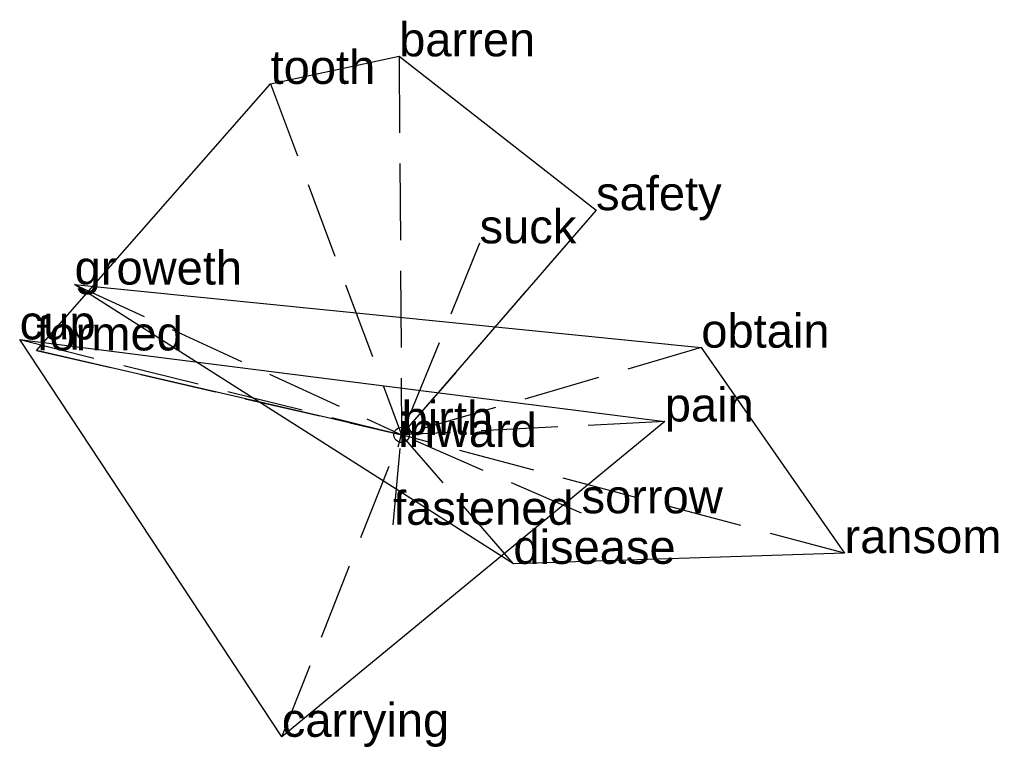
# Model space of a CAD drawing. Extents: x -1.25 to 1.97, y -1.02 to 1.35.
import ezdxf

# ---------------------------------------------------------------- set-up
doc = ezdxf.new("R2010")
doc.units = 0
doc.linetypes.add('DASHED2', pattern=[0.3, 0.25, -0.05])
for name, color, linetype in [('TEXT_nt', 1, 'CONTINUOUS'), ('TEXT_ot', 1, 'CONTINUOUS'), ('TEXT_q', 1, 'CONTINUOUS')]:
    doc.layers.add(name, color=color, linetype=linetype)
doc.styles.get("Standard").update_dxf_attribs({"font": 'arial.ttf'})

# ---------------------------------------------------------------- blocks, each defined once
blk = doc.blocks.new('ot-birth')
at = {"layer": 'LINES_ot', "linetype": 'DASHED2'}
for p in [(-1.0675, 0.4904), (0.9782, 0.2846), (0, 0), (0.5873, -0.2558), (1.4457, -0.3858), (0.3648, -0.4209)]:
    blk.add_line(p, (0, 0), dxfattribs=at)
at = {"layer": 'ORIGIN_ot'}
blk.add_circle((0, 0), 0.025, dxfattribs=at)
at = {"layer": 'TEXT_ot'}
for s, p in [('groweth', (-1.0675, 0.4904)), ('obtain', (0.9782, 0.2846)), ('birth', (0, 0)), ('sorrow', (0.5873, -0.2558)), ('disease', (0.3648, -0.4209)), ('ransom', (1.4457, -0.3858))]:
    blk.add_text(s, height=0.11, dxfattribs=at).set_placement(p)
blk = doc.blocks.new('nt-birth')
at = {"layer": 'LINES_nt', "linetype": 'DASHED2'}
for p in [(-0.0081, 1.2352), (-0.4278, 1.1452), (0.6347, 0.7331), (0.2543, 0.625), (-1.1924, 0.2756), (0, 0)]:
    blk.add_line(p, (0, 0), dxfattribs=at)
at = {"layer": 'ORIGIN_nt'}
blk.add_circle((0, 0), 0.025, dxfattribs=at)
at = {"layer": 'TEXT_nt'}
for s, p in [('barren', (-0.0081, 1.2352)), ('tooth', (-0.4278, 1.1452)), ('safety', (0.6347, 0.7331)), ('suck', (0.2543, 0.625)), ('formed', (-1.1924, 0.2756)), ('birth', (0, 0))]:
    blk.add_text(s, height=0.11, dxfattribs=at).set_placement(p)
blk = doc.blocks.new('q-birth')
at = {"layer": 'LINES_q', "linetype": 'DASHED2'}
for p in [(-1.2468, 0.3114), (0.8589, 0.0436), (-0.3911, -0.9852), (-0.028, -0.2934), (-0.011, -0.0393), (0, 0)]:
    blk.add_line(p, (0, 0), dxfattribs=at)
at = {"layer": 'ORIGIN_q'}
blk.add_circle((0, 0), 0.025, dxfattribs=at)
at = {"layer": 'TEXT_q'}
for s, p in [('cup', (-1.2468, 0.3114)), ('pain', (0.8589, 0.0436)), ('birth', (0, 0)), ('inward', (-0.011, -0.0393)), ('fastened', (-0.028, -0.2934)), ('carrying', (-0.3911, -0.9852))]:
    blk.add_text(s, height=0.11, dxfattribs=at).set_placement(p)

msp = doc.modelspace()

# ---------------------------------------------------------------- linework, layer by layer
at = {"layer": 'OUTLINE_nt', "linetype": 'CONTINUOUS'}
msp.add_polyline3d([(0, 0, 0), (-1.1924, 0.2756, 0), (-0.4278, 1.1452, 0), (-0.0081, 1.2352, 0), (0.6347, 0.7331, 0), (0, 0, 0)], close=True, dxfattribs=at)
at = {"layer": 'OUTLINE_ot', "linetype": 'CONTINUOUS'}
msp.add_polyline3d([(0.3648, -0.4209, 0), (-1.0675, 0.4904, 0), (0.9782, 0.2846, 0), (1.4457, -0.3858, 0), (0.3648, -0.4209, 0)], close=True, dxfattribs=at)
at = {"layer": 'OUTLINE_q', "linetype": 'CONTINUOUS'}
msp.add_polyline3d([(-0.3911, -0.9852, 0), (-1.2468, 0.3114, 0), (0.8589, 0.0436, 0), (-0.3911, -0.9852, 0)], close=True, dxfattribs=at)

# ---------------------------------------------------------------- block references
for name in ['nt-birth', 'ot-birth', 'q-birth']:
    msp.add_blockref(name, (0, 0))

doc.saveas('drawing.dxf')
